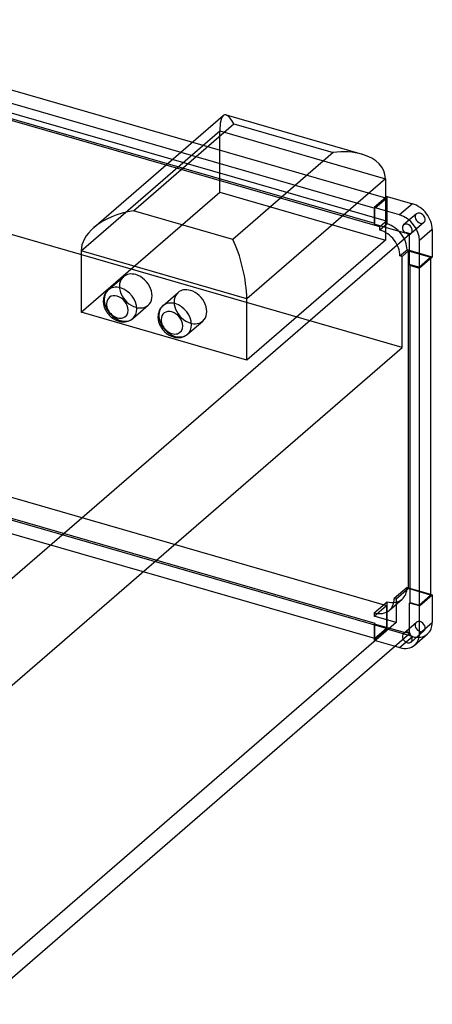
# Model space of a CAD drawing. Header units: millimetres. Extents: x -278 to 641, y -247 to 561.
# Tile 2 of 2: x 317 to 641, y -220 to 553. Entities that reach past the tile are written whole.
import ezdxf

# ---------------------------------------------------------------- set-up
doc = ezdxf.new("R2010")
doc.units = ezdxf.units.MM
doc.layers.add('HIDDEN', color=7, linetype='Continuous')
doc.layers.add('THICK', color=7, linetype='Continuous')

msp = doc.modelspace()

# ---------------------------------------------------------------- linework, layer by layer
at = {"layer": 'HIDDEN'}
for p, q in [((604.99, 394.62), (120.01, 534.62)), ((599.92, 390.24), (114.95, 530.24)), ((365.53, 371.37), (474.28, 465.55)), ((474.28, 417.45), (474.28, 465.55)), ((474.28, 465.55), (604.18, 428.05)), ((452.89, 456.72), (604.18, 413.04)), ((443.83, 448.87), (595.92, 404.96)), ((617.25, 295.69), (97.63, 445.69)), ((595.92, 392.8), (433.3, 439.75)), ((365.53, 323.27), (474.28, 417.45)), ((474.28, 417.45), (604.18, 379.95)), ((604.18, 412.98), (595.42, 405.39)), ((595.92, 404.96), (604.99, 412.81)), ((604.24, 413.03), (604.99, 412.81)), ((604.99, 412.81), (604.99, 394.62)), ((605.49, 392.54), (605.49, 414.11)), ((595.42, 405.39), (595.42, 392.37)), ((604.18, 402.87), (595.42, 405.39)), ((595.92, 392.8), (595.92, 404.96)), ((604.99, 394.62), (599.92, 390.24)), ((628.52, 400.48), (618.46, 391.77)), ((595.42, 392.37), (595.92, 392.8)), ((604.18, 389.84), (595.42, 392.37)), ((605.49, 392.54), (599.92, 387.73)), ((599.92, 387.73), (599.92, 390.24)), ((634.41, 393.68), (624.35, 384.97)), ((615.6, 367.53), (621.16, 372.34)), ((617.25, 367.05), (622.31, 371.44)), ((640.99, 366.62), (621.16, 372.34)), ((622.31, 371.44), (639.63, 366.44)), ((622.31, 106.43), (622.31, 371.44)), ((617.25, 367.05), (615.6, 367.53)), ((617.25, 295.69), (617.25, 367.05)), ((639.63, 366.44), (630.57, 358.59)), ((639.63, 366.44), (639.63, 365.44)), ((623.64, 360.59), (623.14, 360.15)), ((630.57, 358.59), (623.64, 360.59)), ((623.64, 360.01), (623.64, 360.59)), ((630.57, 358.59), (630.57, 358.01)), ((264.87, -9.47), (617.25, 295.69)), ((120.01, 233.25), (604.99, 93.25)), ((110.95, 219.37), (595.92, 79.37)), ((604.99, 75.06), (120.01, 215.06)), ((595.92, 67.21), (110.95, 207.21)), ((621.16, 107.34), (611.1, 98.63)), ((622.31, 106.43), (612.75, 98.15)), ((621.16, 107.34), (639.63, 102.01)), ((639.63, 101.43), (622.31, 106.43)), ((595.42, 87.48), (605.49, 96.19)), ((595.42, 84.96), (604.99, 93.25)), ((604.99, 93.25), (604.99, 75.06)), ((605.49, 74.63), (605.49, 96.19)), ((607.29, 89.43), (617.36, 98.15)), ((612.75, 98.15), (611.1, 98.63)), ((612.75, 98.15), (612.75, 79.96)), ((595.42, 87.48), (595.42, 84.96)), ((612.75, 79.96), (269.37, -217.41)), ((612.75, 79.96), (595.42, 84.96)), ((595.92, 79.37), (595.42, 78.94)), ((595.42, 78.94), (595.42, 65.91)), ((595.42, 78.94), (619.69, 71.93)), ((595.92, 67.21), (595.92, 79.37)), ((618.46, 71.34), (628.52, 80.05)), ((595.42, 65.91), (605.49, 74.63)), ((604.99, 75.06), (595.92, 67.21)), ((625.41, 68.88), (605.49, 74.63)), ((619.69, 71.93), (620.14, 72.32)), ((620.14, 72.32), (623.57, 71.33)), ((623.57, 71.33), (623.12, 70.94)), ((623.12, 70.94), (623.14, 70.94)), ((624.35, 64.54), (634.41, 73.25)), ((595.42, 65.91), (611.86, 61.17)), ((615.34, 60.16), (625.41, 68.88))]:
    msp.add_line(p, q, dxfattribs=at)
for centre, major_axis, ratio, start_param, end_param in [((485.26, 445.06), (-7.26, 33.04), 0.249311, 0.133915, 0.848259), ((631.47, 397.08), (-2.95, 3.4), 0.75, 0.000079, 2.284521), ((631.47, 397.08), (-2.95, 3.4), 0.75, -0.857072, 0.000079), ((631.47, 397.08), (-2.95, 3.4), 0.75, -3.141514, -0.857072), ((600.01, 372.11), (-11.78, 13.61), 0.75, -0.857072, -0.851516), ((600.01, 372.11), (-11.78, 13.61), 0.75, -2.433424, -0.857072), ((605.57, 376.93), (-11.78, 13.61), 0.75, -0.857072, -0.851516), ((605.57, 376.93), (-11.78, 13.61), 0.75, -2.433424, -0.857072), ((631.47, 397.08), (-2.95, 3.4), 0.75, 2.284521, 3.141672), ((621.86, 388.76), (2.95, -3.4), 0.75, -1.31317, -0.857072), ((621.86, 388.76), (2.95, -3.4), 0.75, -0.857072, -0.400974), ((408.4, 339.97), (9.69, -11.19), 0.75, -3.141514, -0.857072), ((396.4, 329.57), (-9.69, 11.19), 0.75, 0, 0.713724), ((396.4, 329.57), (-9.69, 11.19), 0.75, 0.713724, 2.284521), ((451.27, 327.59), (9.69, -11.19), 0.75, -3.141514, -0.857072), ((408.4, 339.97), (9.69, -11.19), 0.75, -0.857072, 0.000079), ((439.27, 317.2), (-9.69, 11.19), 0.75, 0, 0.713724), ((396.4, 329.57), (-9.69, 11.19), 0.75, 2.284521, 3.141593), ((439.27, 317.2), (-9.69, 11.19), 0.75, 0.713724, 2.284521), ((451.27, 327.59), (9.69, -11.19), 0.75, -0.857072, 0.000079), ((439.27, 317.2), (-9.69, 11.19), 0.75, 2.284521, 3.141593), ((605.57, 111.75), (-11.78, 13.61), 0.75, -3.141505, -2.422313), ((605.57, 111.75), (-11.78, 13.61), 0.75, 2.278965, 2.284521), ((605.57, 111.75), (-11.78, 13.61), 0.75, 2.284521, 3.14168), ((595.51, 103.04), (11.78, -13.61), 0.75, 0.000087, 0.71928), ((595.51, 103.04), (11.78, -13.61), 0.75, -0.862628, -0.857072), ((595.51, 103.04), (11.78, -13.61), 0.75, -0.857072, 0.000087), ((631.47, 76.65), (-2.95, 3.4), 0.75, 0.000079, 2.284521), ((631.47, 76.65), (-2.95, 3.4), 0.75, -0.857072, 0.000079), ((631.47, 76.65), (-2.95, 3.4), 0.75, -3.141514, -0.857072), ((621.41, 67.94), (2.95, -3.4), 0.75, 3.141592, 4.457885), ((621.41, 67.94), (2.95, -3.4), 0.75, 2.740619, 3.141592), ((621.86, 68.33), (2.95, -3.4), 0.75, 2.284521, 2.740619), ((621.86, 68.33), (2.95, -3.4), 0.75, 1.828422, 2.284521), ((621.41, 67.94), (2.95, -3.4), 0.75, 1.8253, 1.828422), ((625.41, 84.46), (11.78, -13.61), 0.75, -0.857072, 0.000079), ((631.47, 76.65), (-2.95, 3.4), 0.75, 2.284521, 3.141672)]:
    msp.add_ellipse(centre, major_axis=major_axis, ratio=ratio, start_param=start_param, end_param=end_param, dxfattribs=at)
at = {"layer": 'THICK'}
for p, q in [((120.01, 552.81), (452.89, 456.72)), ((110.95, 544.96), (443.83, 448.87)), ((433.3, 439.75), (110.95, 532.8)), ((375.53, 389.72), (476.96, 477.56)), ((479.17, 478.05), (585.93, 447.23)), ((406.51, 402.84), (485.26, 471.04)), ((485.26, 471.04), (563.2, 448.54)), ((563.2, 448.54), (484.45, 380.34)), ((604.18, 428.05), (495.43, 333.87)), ((604.18, 428.05), (604.18, 379.95)), ((605.49, 414.11), (604.18, 412.98)), ((604.18, 413.04), (604.24, 413.03)), ((605.49, 414.11), (625.41, 408.36)), ((484.45, 380.34), (406.51, 402.84)), ((615.34, 399.64), (604.18, 402.87)), ((625.41, 408.36), (615.34, 399.64)), ((619.69, 385.36), (604.18, 389.84)), ((640.99, 388.27), (630.93, 379.56)), ((640.99, 388.27), (640.99, 366.62)), ((623.14, 384.37), (284.98, 91.51)), ((604.18, 379.95), (495.43, 285.77)), ((620.14, 385.75), (619.69, 385.36)), ((623.57, 384.76), (620.14, 385.75)), ((623.12, 384.37), (623.57, 384.76)), ((623.14, 384.37), (623.12, 384.37)), ((623.14, 360.15), (623.14, 384.37)), ((630.93, 357.9), (630.93, 379.56)), ((365.53, 371.37), (365.53, 323.27)), ((495.43, 333.87), (365.53, 371.37)), ((640.99, 366.62), (630.93, 357.9)), ((639.63, 365.44), (639.63, 101.43)), ((623.14, 360.15), (630.93, 357.9)), ((623.64, 95.58), (623.64, 360.01)), ((630.57, 358.01), (630.57, 93.58)), ((386.71, 340.76), (398.71, 351.15)), ((386.29, 340.38), (385.7, 339.76)), ((386.71, 340.76), (386.29, 340.38)), ((382.96, 333.18), (382.91, 332.02)), ((383.11, 334.3), (382.96, 333.18)), ((383.27, 335.04), (383.11, 334.3)), ((383.56, 336.03), (383.27, 335.04)), ((383.93, 336.98), (383.56, 336.03)), ((384.39, 337.9), (383.93, 336.98)), ((384.75, 338.51), (384.39, 337.9)), ((385.15, 339.09), (384.75, 338.51)), ((385.7, 339.76), (385.15, 339.09)), ((429.58, 328.39), (441.58, 338.78)), ((495.43, 285.77), (495.43, 333.87)), ((382.91, 332.02), (382.93, 331.34)), ((382.93, 331.34), (382.98, 330.64)), ((382.98, 330.64), (383.08, 329.84)), ((383.08, 329.84), (383.23, 329.03)), ((383.23, 329.03), (383.41, 328.3)), ((383.41, 328.3), (383.62, 327.58)), ((383.62, 327.58), (383.86, 326.86)), ((383.86, 326.86), (384.15, 326.15)), ((384.15, 326.15), (384.45, 325.47)), ((384.45, 325.47), (384.79, 324.79)), ((384.79, 324.79), (385.16, 324.13)), ((406.09, 318.39), (418.09, 328.78)), ((426.79, 324.61), (426.42, 323.66)), ((427.26, 325.53), (426.79, 324.61)), ((427.62, 326.13), (427.26, 325.53)), ((428.02, 326.71), (427.62, 326.13)), ((428.56, 327.38), (428.02, 326.71)), ((429.16, 328), (428.56, 327.38)), ((429.58, 328.39), (429.16, 328)), ((495.43, 285.77), (365.53, 323.27)), ((385.16, 324.13), (385.57, 323.48)), ((385.57, 323.48), (385.99, 322.85)), ((385.99, 322.85), (386.44, 322.24)), ((386.44, 322.24), (386.92, 321.65)), ((386.92, 321.65), (387.43, 321.08)), ((387.43, 321.08), (388.12, 320.37)), ((388.12, 320.37), (388.85, 319.7)), ((388.85, 319.7), (389.66, 319.03)), ((389.66, 319.03), (390.28, 318.58)), ((390.28, 318.58), (390.91, 318.15)), ((390.91, 318.15), (391.56, 317.76)), ((391.56, 317.76), (392.21, 317.4)), ((392.21, 317.4), (392.9, 317.07)), ((392.9, 317.07), (393.6, 316.77)), ((393.6, 316.77), (394.3, 316.51)), ((402.98, 316.52), (403.47, 316.72)), ((403.47, 316.72), (403.96, 316.95)), ((403.96, 316.95), (404.2, 317.09)), ((404.2, 317.09), (404.7, 317.37)), ((404.7, 317.37), (405.18, 317.69)), ((405.18, 317.69), (405.64, 318.02)), ((405.64, 318.02), (406.09, 318.39)), ((425.83, 320.81), (425.78, 319.65)), ((425.78, 319.65), (425.8, 318.96)), ((425.8, 318.96), (425.85, 318.27)), ((425.98, 321.93), (425.83, 320.81)), ((425.85, 318.27), (425.95, 317.46)), ((425.95, 317.46), (426.1, 316.65)), ((426.13, 322.66), (425.98, 321.93)), ((426.42, 323.66), (426.13, 322.66)), ((394.3, 316.51), (395.01, 316.28)), ((395.01, 316.28), (395.54, 316.14)), ((395.54, 316.14), (396.15, 316)), ((396.15, 316), (396.77, 315.89)), ((396.77, 315.89), (397.38, 315.81)), ((397.38, 315.81), (397.98, 315.76)), ((397.98, 315.76), (398.59, 315.74)), ((398.59, 315.74), (399.18, 315.75)), ((399.18, 315.75), (400.12, 315.82)), ((400.12, 315.82), (401.03, 315.95)), ((401.03, 315.95), (401.95, 316.17)), ((401.95, 316.17), (402.47, 316.33)), ((402.47, 316.33), (402.98, 316.52)), ((426.1, 316.65), (426.28, 315.93)), ((426.28, 315.93), (426.49, 315.21)), ((426.49, 315.21), (426.73, 314.49)), ((426.73, 314.49), (427.01, 313.78)), ((427.01, 313.78), (427.32, 313.09)), ((427.32, 313.09), (427.66, 312.42)), ((427.66, 312.42), (428.03, 311.75)), ((428.03, 311.75), (428.43, 311.1)), ((428.43, 311.1), (428.86, 310.48)), ((428.86, 310.48), (429.31, 309.87)), ((429.31, 309.87), (429.79, 309.28)), ((429.79, 309.28), (430.3, 308.7)), ((448.95, 306.01), (460.95, 316.4)), ((430.3, 308.7), (430.99, 307.99)), ((430.99, 307.99), (431.72, 307.32)), ((431.72, 307.32), (432.53, 306.65)), ((432.53, 306.65), (433.15, 306.2)), ((433.15, 306.2), (433.78, 305.78)), ((433.78, 305.78), (434.42, 305.39)), ((434.42, 305.39), (435.08, 305.03)), ((435.08, 305.03), (435.77, 304.69)), ((435.77, 304.69), (436.47, 304.39)), ((436.47, 304.39), (437.17, 304.13)), ((437.17, 304.13), (437.88, 303.91)), ((437.88, 303.91), (438.41, 303.77)), ((438.41, 303.77), (439.02, 303.63)), ((439.02, 303.63), (439.63, 303.52)), ((439.63, 303.52), (440.25, 303.44)), ((440.25, 303.44), (440.85, 303.39)), ((440.85, 303.39), (441.45, 303.37)), ((441.45, 303.37), (442.05, 303.37)), ((442.05, 303.37), (442.98, 303.44)), ((442.98, 303.44), (443.89, 303.58)), ((443.89, 303.58), (444.82, 303.8)), ((444.82, 303.8), (445.34, 303.96)), ((445.34, 303.96), (445.85, 304.14)), ((445.85, 304.14), (446.34, 304.35)), ((446.34, 304.35), (446.82, 304.58)), ((446.82, 304.58), (447.07, 304.71)), ((447.07, 304.71), (447.57, 305)), ((447.57, 305), (448.05, 305.31)), ((448.05, 305.31), (448.51, 305.65)), ((448.51, 305.65), (448.95, 306.01)), ((630.57, 93.58), (639.63, 101.43)), ((630.93, 92.9), (640.99, 101.62)), ((639.63, 102.01), (640.99, 101.62)), ((640.99, 101.62), (640.99, 79.96)), ((623.14, 95.15), (623.64, 95.58)), ((630.93, 92.9), (623.14, 95.15)), ((623.14, 70.94), (623.14, 95.15)), ((623.64, 95.58), (630.57, 93.58)), ((630.93, 71.25), (630.93, 92.9)), ((630.93, 71.25), (640.99, 79.96)), ((623.14, 70.94), (287.56, -219.68)), ((627.13, 62.14), (637.19, 70.86)), ((611.86, 61.17), (615.34, 60.16))]:
    msp.add_line(p, q, dxfattribs=at)
for centre, major_axis, ratio, start_param, end_param in [((485.26, 445.06), (-7.26, 33.04), 0.249311, -0.13722, 0.133915), ((485.26, 445.06), (-7.26, 33.04), 0.249311, -0.722537, -0.13722), ((563.2, 422.56), (40.61, 8.93), 0.615841, 0.850944, 1.436262), ((563.2, 422.56), (40.61, 8.93), 0.615841, -0.134535, 0.850944), ((406.51, 376.86), (-40.61, -8.93), 0.615841, -1.705331, -0.848878), ((625.41, 392.77), (11.78, -13.61), 0.75, 0.713724, 2.284521), ((615.34, 384.06), (-11.78, 13.61), 0.75, -2.427868, -0.857072), ((406.51, 376.86), (-40.61, -8.93), 0.615841, -0.848878, -0.134535), ((621.41, 388.37), (2.95, -3.4), 0.75, -3.141592, -1.31317), ((621.41, 388.37), (2.95, -3.4), 0.75, 2.284521, 3.141593), ((621.41, 388.37), (2.95, -3.4), 0.75, 0, 2.284521), ((484.45, 354.36), (7.26, -33.04), 0.249311, 0.848259, 2.419055), ((621.41, 388.37), (2.95, -3.4), 0.75, -0.400974, 0), ((408.4, 339.97), (9.69, -11.19), 0.75, 2.284521, 3.141672), ((408.4, 339.97), (9.69, -11.19), 0.75, 0.000079, 2.284521), ((396.4, 329.57), (-9.69, 11.19), 0.75, -0.857072, 0), ((396.4, 329.57), (-9.69, 11.19), 0.75, -2.427868, -0.857072), ((451.27, 327.59), (9.69, -11.19), 0.75, 2.284521, 3.141672), ((451.27, 327.59), (9.69, -11.19), 0.75, 0.000079, 2.284521), ((393.9, 327.41), (-6.42, 7.41), 0.75, -0.857072, 0.713724), ((393.9, 327.41), (-6.42, 7.41), 0.75, -2.427868, -0.857072), ((393.9, 327.41), (-6.42, 7.41), 0.75, 0.713724, 3.855317), ((396.4, 329.57), (-9.69, 11.19), 0.75, -3.141514, -2.427868), ((439.27, 317.2), (-9.69, 11.19), 0.75, -0.857072, 0), ((439.27, 317.2), (-9.69, 11.19), 0.75, -2.427868, -0.857072), ((436.77, 315.03), (-6.42, 7.41), 0.75, -0.857072, 0.713724), ((436.77, 315.03), (-6.42, 7.41), 0.75, 0.713724, 3.855317), ((436.77, 315.03), (-6.42, 7.41), 0.75, -2.427868, -0.857072), ((439.27, 317.2), (-9.69, 11.19), 0.75, -3.141514, -2.427868), ((625.41, 84.46), (11.78, -13.61), 0.75, 0.000079, 0.713724), ((621.41, 67.94), (2.95, -3.4), 0.75, 0.000001, 1.8253), ((615.34, 75.75), (-11.78, 13.61), 0.75, -3.141514, -2.427868), ((615.34, 75.75), (-11.78, 13.61), 0.75, 2.284521, 3.141672), ((621.41, 67.94), (2.95, -3.4), 0.75, -1.8253, -0.857072), ((621.41, 67.94), (2.95, -3.4), 0.75, -0.857072, 0.000001)]:
    msp.add_ellipse(centre, major_axis=major_axis, ratio=ratio, start_param=start_param, end_param=end_param, dxfattribs=at)

doc.saveas('drawing.dxf')
